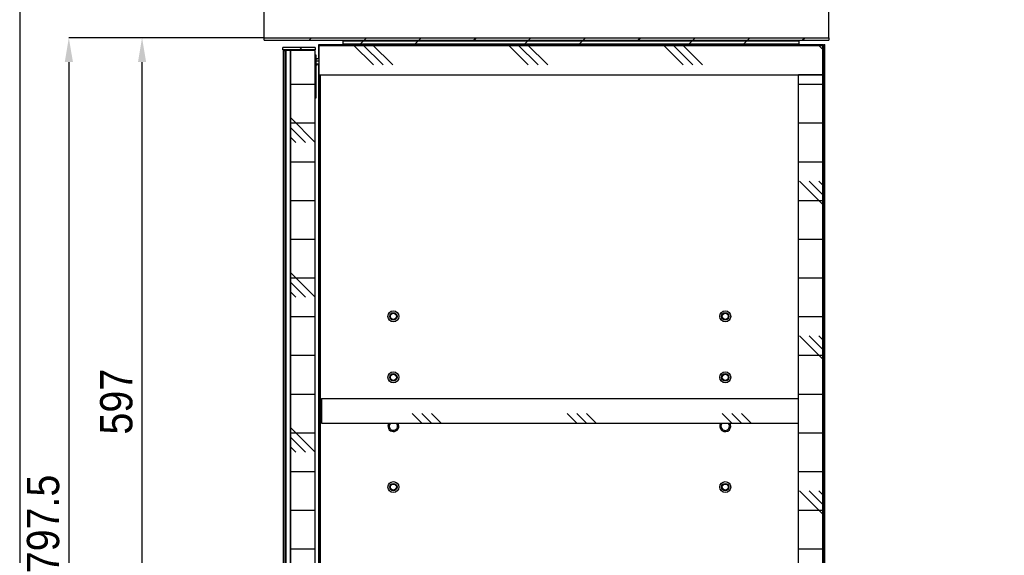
# Model space of a CAD drawing. Header units: millimetres. Extents: x 41 to 4141, y 37 to 2907.
# Tile 3 of 7: x 41 to 848, y 1871 to 2310. Entities that reach past the tile are written whole.
import ezdxf

# ---------------------------------------------------------------- set-up
doc = ezdxf.new("R2010")
doc.units = ezdxf.units.MM
doc.header["$LTSCALE"] = 10
doc.header["$PDSIZE"] = -1
doc.linetypes.add('SLD-Solido', pattern=[0])
for name, color, linetype in [('CAMPITURE', 9, 'SLD-Solido'), ('QUOTE', 1, 'SLD-Solido'), ('SCHIZZI', 9, 'Continuous')]:
    doc.layers.add(name, color=color, linetype=linetype)
doc.styles.add('SLDTEXTSTYLE0', font='Gothic.ttf', dxfattribs={"width": 0.913})
doc.dimstyles.new('SLDDIMSTYLE0', dxfattribs={"dimtxt": 26.458333, "dimasz": 20, "dimexe": 0, "dimexo": 0.0625, "dimgap": 6.614583, "dimtad": 1, "dimdec": 1, "dimrnd": 1e-09, "dimzin": 12, "dimdsep": 46, "dimtxsty": 'SLDTEXTSTYLE0', "dimsah": 1, "dimcen": 0.09, "dimadec": 0, "dimazin": 3, "dimtfac": 1, "dimtdec": 1, "dimtofl": 0, "dimtmove": 0, "dimatfit": 3, "dimfxl": 0, "dimfrac": 2, "dimtolj": 1, "dimtzin": 12, "dimarcsym": 0})
pattern_1 = [(0, (-65.875, -251.37), (0, 31.75), []), (135, (-50, -267.25), (-63.5, -63.5), [44.9013, -44.9013]), (135, (-42.06, -267.25), (-63.5, -63.5), [44.9013, -44.9013]), (135, (-34.125, -267.25), (-63.5, -63.5), [44.9013, -44.9013])]
pattern_2 = [(45, (-65.875, -251.37), (-22.45064, 22.45064), [])]

# ---------------------------------------------------------------- blocks, each defined once
blk = doc.blocks.new('_D_4')
at = {"layer": 'Defpoints', "color": 0}
for p in [(141.45, 2295.13), (241.45, 2295.13), (241.45, 1698.13)]:
    blk.add_point(p, dxfattribs=at)
at = {"layer": 'QUOTE', "color": 0, "lineweight": -2}
for p, q in [((241.39, 2295.13), (141.45, 2295.13)), ((141.45, 1718.13), (141.45, 2275.13)), ((241.39, 1698.13), (141.45, 1698.13))]:
    blk.add_line(p, q, dxfattribs=at)
at = {"layer": 'QUOTE', "color": 0}
for points in [[(138.12, 2275.13), (144.79, 2275.13), (141.45, 2295.13)], [(138.12, 1718.13), (144.79, 1718.13), (141.45, 1698.13)]]:
    blk.add_solid(points, dxfattribs=at)
at = {"layer": 'QUOTE', "color": 0, "insert": (107.05, 1996.63), "char_height": 26.458, "attachment_point": 2, "rotation": 90, "style": 'SLDTEXTSTYLE0'}
blk.add_mtext('\\A1;597', dxfattribs=at)
blk = doc.blocks.new('_D_5')
at = {"layer": 'Defpoints', "color": 0}
for p in [(241.45, 2295.13), (81.45, 1497.63), (302.7, 1497.63)]:
    blk.add_point(p, dxfattribs=at)
at = {"layer": 'QUOTE', "color": 0, "lineweight": -2}
for p, q in [((241.39, 2295.13), (81.45, 2295.13)), ((81.45, 2275.13), (81.45, 1517.63)), ((302.64, 1497.63), (81.45, 1497.63))]:
    blk.add_line(p, q, dxfattribs=at)
at = {"layer": 'QUOTE', "color": 0}
for points in [[(78.12, 2275.13), (84.79, 2275.13), (81.45, 2295.13)], [(78.12, 1517.63), (84.79, 1517.63), (81.45, 1497.63)]]:
    blk.add_solid(points, dxfattribs=at)
at = {"layer": 'QUOTE', "color": 0, "insert": (47.05, 1896.38), "char_height": 26.458, "attachment_point": 2, "rotation": 90, "style": 'SLDTEXTSTYLE0'}
blk.add_mtext('\\A1;797.5', dxfattribs=at)
blk = doc.blocks.new('_D_6')
at = {"layer": 'Defpoints', "color": 0}
for p in [(704.45, 2395.13), (241.45, 2295.13), (704.45, 2295.13)]:
    blk.add_point(p, dxfattribs=at)
at = {"layer": 'QUOTE', "color": 0, "lineweight": -2}
for p, q in [((241.45, 2295.19), (241.45, 2395.13)), ((261.45, 2395.13), (684.45, 2395.13)), ((704.45, 2295.19), (704.45, 2395.13))]:
    blk.add_line(p, q, dxfattribs=at)
at = {"layer": 'QUOTE', "color": 0}
for points in [[(261.45, 2398.46), (261.45, 2391.8), (241.45, 2395.13)], [(684.45, 2398.46), (684.45, 2391.8), (704.45, 2395.13)]]:
    blk.add_solid(points, dxfattribs=at)
at = {"layer": 'QUOTE', "color": 0, "insert": (472.95, 2429.53), "char_height": 26.458, "attachment_point": 2, "style": 'SLDTEXTSTYLE0'}
blk.add_mtext('\\A1;463', dxfattribs=at)

msp = doc.modelspace()

# ---------------------------------------------------------------- hatches: boundary and pattern name
at = {"layer": 'CAMPITURE'}
h = msp.add_hatch(dxfattribs=at)
h.set_pattern_fill('ANSI31', color=42, scale=10, style=0)
h.set_pattern_definition(pattern_2)
h.paths.add_polyline_path([(241.45, 2295.13), (241.45, 2293.13), (704.45, 2293.13), (704.45, 2295.13)], flags=0)
h = msp.add_hatch(dxfattribs=at)
h.set_pattern_fill('ANSI32', color=42, scale=10, style=0)
h.set_pattern_definition([(45, (-65.88, -251.37), (-67.352, 67.352), []), (45, (-20.97, -251.37), (-67.352, 67.352), [])])
h.paths.add_polyline_path([(679.95, 2292.63), (305.95, 2292.63), (305.95, 2290.13), (679.95, 2290.13)], flags=0)
h = msp.add_hatch(dxfattribs=at)
h.set_pattern_fill('ANSI31', color=42, scale=10, style=0)
h.set_pattern_definition(pattern_2)
h.paths.add_polyline_path([(283.45, 2285.13), (283.45, 2287.13), (256.75, 2287.13), (256.75, 2285.13)], flags=0)
h = msp.add_hatch(dxfattribs=at)
h.set_pattern_fill('ANSI31', color=42, scale=10, style=0)
h.set_pattern_definition(pattern_2)
h.paths.add_polyline_path([(258.76, 2284.63), (258.76, 1708.63), (259.54, 1708.63), (259.54, 2284.63)], flags=0)
h = msp.add_hatch(dxfattribs=at)
h.set_pattern_fill('CORK', color=42, scale=10, style=0)
h.set_pattern_definition(pattern_1)
h.paths.add_polyline_path([(263.45, 2284.63), (263.45, 1708.63), (283.45, 1708.63), (283.45, 2284.63)], flags=0)
h = msp.add_hatch(dxfattribs=at)
h.set_pattern_fill('CORK', color=42, scale=10, style=0)
h.set_pattern_definition(pattern_1)
h.paths.add_polyline_path([(699.45, 2289.63), (286.45, 2289.63), (286.45, 2264.63), (699.45, 2264.63)], flags=0)
h = msp.add_hatch(dxfattribs=at)
h.set_pattern_fill('ANSI31', color=42, scale=10, style=0)
h.set_pattern_definition(pattern_2)
h.paths.add_polyline_path([(699.95, 1703.63), (700.95, 1703.63), (700.95, 2289.63), (699.95, 2289.63)], flags=0)
h = msp.add_hatch(dxfattribs=at)
h.set_pattern_fill('CORK', color=42, scale=10, style=0)
h.set_pattern_definition(pattern_1)
h.paths.add_polyline_path([(679.45, 2264.63), (679.45, 1728.63), (699.45, 1728.63), (699.45, 2264.63)], flags=0)
h = msp.add_hatch(dxfattribs=at)
h.set_pattern_fill('CORK', color=42, scale=10, style=0)
h.set_pattern_definition(pattern_1)
h.paths.add_polyline_path([(679.45, 1999.13), (288.45, 1999.13), (288.45, 1979.13), (679.45, 1979.13)], flags=0)

# ---------------------------------------------------------------- linework, layer by layer
for p, q in [((241.45, 2295.13), (704.45, 2295.13)), ((241.45, 2293.13), (241.45, 2295.13)), ((241.45, 2293.13), (704.45, 2293.13)), ((305.95, 2292.63), (305.95, 2290.13)), ((305.95, 2292.63), (679.95, 2292.63)), ((679.95, 2290.13), (679.95, 2292.63)), ((704.45, 2295.13), (704.45, 2293.13)), ((256.75, 2285.13), (256.75, 2287.13)), ((283.45, 2287.13), (256.75, 2287.13)), ((283.45, 2285.13), (256.75, 2285.13)), ((257.03, 2284.63), (257.03, 1708.63)), ((257.03, 2284.63), (257.31, 2284.63)), ((257.31, 2284.63), (258.76, 2284.63)), ((258.76, 2284.63), (259.54, 2284.63)), ((258.76, 1708.63), (258.76, 2284.63)), ((259.54, 1708.63), (259.54, 2284.63)), ((262.82, 2284.63), (259.54, 2284.63)), ((263.1, 2284.63), (262.82, 2284.63)), ((263.1, 1708.63), (263.1, 2284.63)), ((263.27, 2284.63), (263.1, 2284.63)), ((263.45, 2284.63), (263.27, 2284.63)), ((283.45, 2284.63), (263.45, 2284.63)), ((263.45, 1708.63), (263.45, 2284.63)), ((283.45, 2287.13), (283.45, 2285.13)), ((283.45, 1708.63), (283.45, 2284.63)), ((286.35, 2277.65), (286.35, 2289.63)), ((286.45, 2289.63), (286.35, 2289.63)), ((286.45, 2289.63), (286.45, 2264.63)), ((286.45, 2289.63), (699.45, 2289.63)), ((305.95, 2290.13), (679.95, 2290.13)), ((699.45, 2264.63), (699.45, 2289.63)), ((699.55, 2289.63), (699.45, 2289.63)), ((699.55, 1703.63), (699.55, 2289.63)), ((699.95, 2289.63), (700.95, 2289.63)), ((699.95, 1703.63), (699.95, 2289.63)), ((700.95, 1703.63), (700.95, 2289.63)), ((283.74, 2281.1), (283.45, 2281.1)), ((283.74, 2281.1), (283.76, 2281.1)), ((283.74, 2278.05), (286.1, 2278.05)), ((283.74, 2272.6), (283.74, 2277.1)), ((283.75, 2280.05), (283.75, 2279.34)), ((283.75, 2279.71), (283.75, 2279.3)), ((283.75, 2278.85), (283.75, 2272.21)), ((283.75, 2277.65), (284.93, 2277.65)), ((283.75, 2276.15), (284.93, 2276.15)), ((283.76, 2278.68), (283.76, 2278.4)), ((286.47, 2277.65), (284.93, 2277.65)), ((284.93, 2276.15), (286.47, 2276.15)), ((283.45, 2268.61), (283.74, 2268.6)), ((283.74, 2272.18), (283.75, 2272.18)), ((283.75, 2268.6), (283.74, 2268.6)), ((283.75, 2273.65), (286.45, 2273.65)), ((285.05, 2272.8), (283.75, 2272.8)), ((284.94, 2272.6), (283.75, 2272.6)), ((283.76, 2272.18), (283.75, 2272.18)), ((283.75, 2271.71), (283.75, 2271)), ((283.75, 2268.8), (283.75, 2270.8)), ((283.75, 2270.1), (283.75, 2270.75)), ((283.75, 2270.44), (283.75, 2270.44)), ((283.75, 2270.42), (283.75, 2270.42)), ((283.75, 2270.42), (283.75, 2270.42)), ((283.75, 2270.38), (283.75, 2270.21)), ((283.75, 2269.23), (283.75, 2270.35)), ((283.75, 2270.14), (283.75, 2270.14)), ((283.75, 2270.14), (283.75, 2270.14)), ((283.75, 2269.99), (283.75, 2270)), ((283.75, 2269.99), (283.75, 2262.58)), ((283.75, 2269.95), (283.75, 2269.95)), ((283.75, 2269.95), (283.75, 2269.95)), ((283.75, 2269.95), (283.75, 2269.95)), ((283.75, 2269.94), (283.75, 2269.94)), ((283.75, 2269.94), (283.75, 2269.94)), ((283.75, 2269.9), (283.75, 2269.73)), ((283.75, 2269.67), (283.75, 2269.67)), ((283.75, 2269.67), (283.75, 2269.67)), ((283.75, 2269.64), (283.75, 2269.64)), ((283.75, 2269.64), (283.75, 2269.64)), ((283.75, 2269.6), (283.75, 2269.5)), ((283.75, 2269.58), (283.75, 2269.59)), ((283.75, 2269.46), (283.75, 2269.46)), ((283.75, 2269.46), (283.75, 2269.46)), ((283.75, 2269.43), (283.75, 2269.25)), ((283.75, 2269.19), (283.75, 2269.19)), ((283.75, 2269.19), (283.75, 2269.19)), ((283.75, 2269.17), (283.75, 2269.17)), ((283.75, 2269.17), (283.76, 2269.17)), ((283.76, 2268.8), (283.75, 2268.8)), ((283.75, 2249.6), (283.75, 2268.6)), ((283.76, 2272.18), (283.76, 2266.4)), ((283.76, 2271.1), (283.76, 2265.09)), ((283.76, 2271.1), (283.76, 2271.1)), ((283.76, 2270.8), (283.76, 2268.8)), ((283.75, 2270.44), (283.76, 2270.44)), ((283.76, 2270.42), (283.76, 2270.42)), ((283.76, 2270.42), (283.76, 2270.42)), ((283.76, 2270.42), (283.76, 2270.42)), ((283.76, 2270.42), (283.76, 2270.42)), ((283.76, 2270.4), (283.76, 2270.24)), ((283.76, 2270.38), (283.76, 2269.25)), ((283.76, 2270.38), (283.76, 2270.21)), ((283.76, 2270.27), (283.76, 2270.37)), ((283.76, 2270.36), (283.76, 2269.23)), ((283.76, 2269.23), (283.76, 2270.35)), ((283.76, 2269.23), (283.76, 2270.35)), ((283.76, 2269.21), (283.76, 2270.33)), ((283.76, 2270.22), (283.76, 2270.22)), ((283.76, 2270.22), (283.76, 2270.22)), ((283.75, 2270.16), (283.75, 2270.15)), ((283.75, 2270.16), (283.75, 2270.16)), ((283.76, 2270.14), (283.76, 2270.14)), ((283.76, 2270.02), (283.76, 2270.02)), ((283.76, 2270.02), (283.76, 2270.02)), ((283.76, 2269.86), (283.76, 2269.99)), ((283.76, 2269.94), (283.76, 2269.94)), ((283.76, 2269.65), (283.76, 2269.88)), ((283.76, 2269.86), (283.76, 2269.63)), ((283.76, 2269.71), (283.76, 2269.59)), ((283.76, 2269.56), (283.76, 2269.56)), ((283.76, 2269.56), (283.76, 2269.56)), ((283.76, 2269.19), (283.76, 2269.19)), ((283.76, 2269.19), (283.76, 2269.19)), ((283.76, 2269.19), (283.76, 2269.19)), ((284.94, 2272.6), (285.05, 2272.8)), ((285.05, 2272.8), (285.05, 2273.65)), ((286.35, 1722.09), (286.35, 2273.65)), ((283.76, 2266.85), (283.75, 2266.87)), ((283.75, 2265.81), (283.75, 2265.11)), ((283.75, 2265.81), (283.75, 2264.9)), ((283.75, 2262.7), (283.75, 2263.6)), ((283.75, 2262.7), (283.75, 2263.39)), ((283.75, 2265.11), (283.75, 2266.34)), ((283.76, 2265.81), (283.76, 2265.09)), ((283.76, 2265.81), (283.76, 2265.11)), ((283.76, 2265.03), (283.76, 2264.15)), ((283.76, 2265.03), (283.76, 2264.9)), ((283.76, 2265.03), (283.76, 2263.48)), ((283.76, 2264.15), (283.76, 2263.46)), ((283.76, 2263.48), (283.76, 2263.6)), ((283.76, 2262.7), (283.76, 2263.42)), ((283.76, 2263.42), (283.76, 2249.6)), ((283.76, 2263.39), (283.76, 2262.16)), ((283.76, 2262.7), (283.76, 2263.39)), ((283.75, 2262.16), (283.75, 2263.39)), ((283.76, 2260.45), (283.76, 2260.45)), ((286.45, 2264.63), (699.45, 2264.63)), ((286.95, 1728.63), (286.95, 2264.63)), ((287.45, 2264.63), (287.45, 1728.63)), ((699.45, 2264.63), (679.45, 2264.63)), ((679.45, 1728.63), (679.45, 2264.63)), ((699.45, 1728.63), (699.45, 2264.63)), ((283.75, 2245.6), (283.45, 2245.61)), ((283.76, 2245.6), (283.75, 2245.6)), ((288.45, 1999.13), (288.45, 1979.13)), ((288.45, 1999.13), (679.45, 1999.13)), ((679.45, 1979.13), (679.45, 1999.13)), ((288.45, 1979.13), (679.45, 1979.13))]:
    msp.add_line(p, q)
at = {"flags": 128}
for points in [[(283.75, 2274.6), (283.75, 2275.87), (283.75, 2277.01), (283.74, 2277.92), (283.74, 2278.5), (283.74, 2278.7), (283.74, 2278.5), (283.74, 2277.92), (283.74, 2277.01), (283.74, 2275.87), (283.74, 2274.6)], [(283.75, 2278.9), (283.75, 2278.86), (283.75, 2278.85)], [(283.75, 2278.33), (283.75, 2278.33), (283.75, 2278.34)], [(283.74, 2274.6), (283.74, 2273.33), (283.74, 2272.19), (283.74, 2271.28), (283.74, 2270.7), (283.74, 2270.5), (283.74, 2270.7), (283.74, 2271.28), (283.75, 2272.19), (283.75, 2273.33), (283.75, 2274.6)], [(283.74, 2270.86), (283.75, 2270.84), (283.75, 2270.8)], [(283.75, 2270.41), (283.75, 2270.42), (283.75, 2270.43), (283.75, 2270.44), (283.75, 2270.44), (283.75, 2270.43), (283.75, 2270.42), (283.75, 2270.41), (283.75, 2270.39)], [(283.75, 2270.35), (283.75, 2270.36), (283.75, 2270.37), (283.75, 2270.39), (283.75, 2270.4), (283.75, 2270.41), (283.75, 2270.41), (283.75, 2270.42), (283.75, 2270.42)], [(283.75, 2270.21), (283.75, 2270.21), (283.75, 2270.2), (283.75, 2270.2), (283.75, 2270.2), (283.75, 2270.2), (283.75, 2270.2), (283.75, 2270.2), (283.75, 2270.19)], [(283.75, 2270.2), (283.75, 2270.18), (283.75, 2270.16), (283.75, 2270.14), (283.75, 2270.12), (283.75, 2270.09), (283.75, 2270.07), (283.75, 2270.04), (283.75, 2270.02)], [(283.75, 2270.07), (283.75, 2270.08), (283.75, 2270.09), (283.75, 2270.1), (283.75, 2270.11), (283.75, 2270.11), (283.75, 2270.12), (283.75, 2270.13), (283.75, 2270.13)], [(283.75, 2269.98), (283.75, 2269.99), (283.75, 2270.01), (283.75, 2270.02), (283.75, 2270.03), (283.75, 2270.04), (283.75, 2270.05), (283.75, 2270.06), (283.75, 2270.07)], [(283.75, 2270.02), (283.75, 2270.02), (283.75, 2270.02), (283.75, 2270.01), (283.75, 2270.01), (283.75, 2270.01), (283.75, 2270.01), (283.75, 2270), (283.75, 2270)], [(283.75, 2269.73), (283.75, 2269.73), (283.75, 2269.73), (283.75, 2269.73), (283.75, 2269.72), (283.75, 2269.72), (283.75, 2269.72), (283.75, 2269.72), (283.75, 2269.72)], [(283.75, 2269.61), (283.75, 2269.59), (283.75, 2269.58), (283.75, 2269.56), (283.75, 2269.55), (283.75, 2269.54), (283.75, 2269.52), (283.75, 2269.51), (283.75, 2269.49)], [(283.75, 2269.55), (283.75, 2269.53), (283.75, 2269.5), (283.75, 2269.48), (283.75, 2269.47), (283.75, 2269.46), (283.75, 2269.45), (283.75, 2269.45), (283.75, 2269.46)], [(283.75, 2269.49), (283.75, 2269.48), (283.75, 2269.47), (283.75, 2269.46), (283.75, 2269.44), (283.75, 2269.43), (283.75, 2269.42), (283.75, 2269.41), (283.75, 2269.4)], [(283.75, 2269.4), (283.75, 2269.38), (283.75, 2269.37), (283.75, 2269.35), (283.75, 2269.34), (283.75, 2269.33), (283.75, 2269.31), (283.75, 2269.3), (283.75, 2269.29)], [(283.75, 2269.29), (283.75, 2269.27), (283.75, 2269.26), (283.75, 2269.24), (283.75, 2269.23), (283.75, 2269.21), (283.75, 2269.2), (283.75, 2269.19), (283.75, 2269.19)], [(283.75, 2269.25), (283.75, 2269.25), (283.75, 2269.25), (283.75, 2269.25), (283.75, 2269.25), (283.75, 2269.24), (283.75, 2269.24), (283.75, 2269.24), (283.75, 2269.24)], [(283.75, 2269.19), (283.75, 2269.18), (283.75, 2269.17), (283.75, 2269.17), (283.75, 2269.17), (283.75, 2269.17), (283.75, 2269.17), (283.75, 2269.17), (283.75, 2269.17)], [(283.76, 2270.35), (283.76, 2270.36), (283.76, 2270.37), (283.76, 2270.39), (283.76, 2270.4), (283.76, 2270.41), (283.76, 2270.41), (283.76, 2270.42), (283.76, 2270.42)], [(283.76, 2270.35), (283.76, 2270.36), (283.76, 2270.37), (283.76, 2270.39), (283.76, 2270.4), (283.76, 2270.41), (283.76, 2270.41), (283.76, 2270.42), (283.76, 2270.42)], [(283.76, 2270.04), (283.76, 2270.1), (283.76, 2270.16), (283.76, 2270.22), (283.76, 2270.28), (283.76, 2270.32), (283.76, 2270.36), (283.75, 2270.39), (283.75, 2270.41)], [(283.76, 2270.18), (283.76, 2270.21), (283.76, 2270.25), (283.76, 2270.28), (283.76, 2270.31), (283.76, 2270.34), (283.76, 2270.36), (283.76, 2270.38), (283.76, 2270.39)], [(283.76, 2270.37), (283.76, 2270.36), (283.76, 2270.36), (283.76, 2270.36), (283.76, 2270.36), (283.76, 2270.36), (283.76, 2270.36), (283.76, 2270.36), (283.76, 2270.36)], [(283.76, 2270.22), (283.76, 2270.2), (283.76, 2270.17), (283.76, 2270.14), (283.76, 2270.11), (283.76, 2270.08), (283.76, 2270.05), (283.76, 2270.02), (283.76, 2269.98)], [(283.76, 2270.21), (283.76, 2270.21), (283.76, 2270.2), (283.76, 2270.2), (283.76, 2270.2), (283.76, 2270.2), (283.76, 2270.2), (283.76, 2270.2), (283.76, 2270.19)], [(283.76, 2270.11), (283.76, 2270.14), (283.76, 2270.17), (283.76, 2270.19), (283.76, 2270.2), (283.76, 2270.21), (283.76, 2270.21), (283.76, 2270.2), (283.76, 2270.18)], [(283.76, 2270.06), (283.76, 2270.07), (283.76, 2270.09), (283.76, 2270.1), (283.76, 2270.12), (283.76, 2270.13), (283.76, 2270.15), (283.76, 2270.16), (283.76, 2270.18)], [(283.76, 2270.18), (283.76, 2270.18), (283.76, 2270.17), (283.76, 2270.17), (283.76, 2270.16), (283.76, 2270.15), (283.76, 2270.14), (283.76, 2270.14), (283.76, 2270.13)], [(283.75, 2270.13), (283.75, 2270.14), (283.75, 2270.15), (283.75, 2270.16), (283.75, 2270.16), (283.75, 2270.16), (283.75, 2270.16), (283.75, 2270.16), (283.75, 2270.16)], [(283.75, 2269.5), (283.76, 2269.56), (283.76, 2269.62), (283.76, 2269.69), (283.76, 2269.76), (283.76, 2269.82), (283.76, 2269.9), (283.76, 2269.97), (283.76, 2270.04)], [(283.75, 2270), (283.75, 2269.98), (283.75, 2269.95)], [(283.76, 2269.98), (283.76, 2269.94), (283.76, 2269.89), (283.76, 2269.85), (283.76, 2269.81), (283.76, 2269.77), (283.76, 2269.75), (283.76, 2269.72), (283.76, 2269.71)], [(283.75, 2269.95), (283.75, 2269.89), (283.75, 2269.84), (283.75, 2269.79), (283.75, 2269.74), (283.75, 2269.69), (283.75, 2269.64), (283.75, 2269.6), (283.75, 2269.55)], [(283.76, 2269.88), (283.76, 2269.88), (283.76, 2269.88), (283.76, 2269.89), (283.76, 2269.89), (283.76, 2269.89), (283.76, 2269.89), (283.76, 2269.89), (283.76, 2269.89)], [(283.76, 2269.61), (283.76, 2269.65), (283.76, 2269.69), (283.76, 2269.73), (283.76, 2269.77), (283.76, 2269.8), (283.76, 2269.82), (283.76, 2269.84), (283.76, 2269.86)], [(283.76, 2269.63), (283.76, 2269.62), (283.76, 2269.61), (283.76, 2269.61), (283.76, 2269.61), (283.76, 2269.62), (283.76, 2269.63), (283.76, 2269.64), (283.76, 2269.65)], [(283.76, 2269.26), (283.76, 2269.28), (283.76, 2269.31), (283.76, 2269.35), (283.76, 2269.39), (283.76, 2269.44), (283.76, 2269.49), (283.76, 2269.55), (283.76, 2269.61)], [(283.76, 2269.51), (283.76, 2269.51), (283.76, 2269.5), (283.76, 2269.49), (283.76, 2269.49), (283.76, 2269.48), (283.76, 2269.47), (283.76, 2269.47), (283.76, 2269.46)], [(283.76, 2269.49), (283.76, 2269.49), (283.76, 2269.49), (283.76, 2269.5), (283.76, 2269.5), (283.76, 2269.5), (283.76, 2269.51), (283.76, 2269.51), (283.76, 2269.51)], [(283.75, 2269.24), (283.75, 2269.26), (283.75, 2269.28), (283.75, 2269.31), (283.75, 2269.34), (283.75, 2269.38), (283.75, 2269.42), (283.75, 2269.46), (283.75, 2269.5)], [(283.76, 2269.47), (283.76, 2269.45), (283.76, 2269.44), (283.76, 2269.43), (283.76, 2269.42), (283.76, 2269.41), (283.76, 2269.41), (283.76, 2269.41), (283.76, 2269.42)], [(283.76, 2269.46), (283.76, 2269.45), (283.76, 2269.45), (283.76, 2269.44), (283.76, 2269.44), (283.76, 2269.44), (283.76, 2269.43), (283.76, 2269.43), (283.76, 2269.42)], [(283.76, 2269.42), (283.76, 2269.38), (283.76, 2269.35), (283.76, 2269.32), (283.76, 2269.29), (283.76, 2269.26), (283.76, 2269.24), (283.76, 2269.22), (283.76, 2269.21)], [(283.76, 2269.21), (283.76, 2269.19), (283.76, 2269.17), (283.76, 2269.17), (283.76, 2269.17), (283.76, 2269.18), (283.76, 2269.2), (283.76, 2269.22), (283.76, 2269.26)], [(283.76, 2269.25), (283.76, 2269.25), (283.76, 2269.25), (283.76, 2269.25), (283.76, 2269.25), (283.76, 2269.24), (283.76, 2269.24), (283.76, 2269.24), (283.76, 2269.24)], [(283.75, 2267.36), (283.75, 2267.01), (283.75, 2266.32), (283.75, 2265.39), (283.75, 2264.32), (283.75, 2263.25), (283.75, 2262.3), (283.75, 2261.6), (283.75, 2261.23)], [(283.75, 2263.6), (283.75, 2263.76), (283.75, 2263.92), (283.75, 2264.09), (283.75, 2264.25), (283.75, 2264.42), (283.75, 2264.58), (283.75, 2264.74), (283.75, 2264.9)], [(283.75, 2264.19), (283.75, 2263.47), (283.75, 2262.79), (283.75, 2262.15), (283.75, 2261.59), (283.75, 2261.13), (283.75, 2260.79), (283.75, 2260.57), (283.76, 2260.49)], [(283.76, 2265.1), (283.76, 2265.39), (283.76, 2266.32), (283.76, 2267.01), (283.76, 2267.36)], [(283.76, 2261.65), (283.76, 2261.85), (283.76, 2262.41), (283.76, 2263.26), (283.76, 2264.25), (283.76, 2265.25), (283.76, 2266.09), (283.76, 2266.65), (283.76, 2266.85)], [(283.76, 2263.7), (283.76, 2264.32), (283.76, 2264.91)], [(283.76, 2264.9), (283.76, 2264.74), (283.76, 2264.58), (283.76, 2264.42), (283.76, 2264.25), (283.76, 2264.09), (283.76, 2263.92), (283.76, 2263.76), (283.76, 2263.6)], [(283.76, 2262.12), (283.76, 2262.12), (283.76, 2261.56), (283.76, 2261.1), (283.76, 2260.75), (283.76, 2260.53), (283.76, 2260.45)], [(283.76, 2261.23), (283.76, 2261.6), (283.76, 2262.11)], [(283.76, 2255.7), (283.75, 2255.5), (283.75, 2254.92), (283.75, 2254.01), (283.75, 2252.87), (283.75, 2251.6), (283.75, 2250.33), (283.75, 2249.19), (283.75, 2248.28), (283.75, 2247.7), (283.76, 2247.5)], [(283.76, 2247.5), (283.76, 2247.7), (283.76, 2248.28), (283.76, 2249.19), (283.76, 2250.33), (283.76, 2251.6), (283.76, 2252.87), (283.76, 2254.01), (283.76, 2254.92), (283.76, 2255.5), (283.76, 2255.7)]]:
    msp.add_lwpolyline(points, dxfattribs=at)
for centre, radius in [((347.45, 2066.63), 4.5), ((347.45, 2066.63), 3), ((347.45, 2066.63), 2.5), ((619.45, 2066.63), 4.5), ((619.45, 2066.63), 3), ((619.45, 2066.63), 2.5), ((347.45, 2016.63), 4.5), ((347.45, 2016.63), 3), ((347.45, 2016.63), 2.5), ((619.45, 2016.63), 4.5), ((619.45, 2016.63), 3), ((619.45, 2016.63), 2.5), ((347.45, 1926.63), 4.5), ((347.45, 1926.63), 3), ((347.45, 1926.63), 2.5), ((619.45, 1926.63), 4.5), ((619.45, 1926.63), 3), ((619.45, 1926.63), 2.5)]:
    msp.add_circle(centre, radius)
for centre, radius, start, end in [((286.1, 2277.85), 0.2, 270, 90), ((316.73, 2270.39), 32.97, 179.94886, 180.01331), ((601.9, 2270.15), 318.14, 179.95624, 179.99121), ((335.2, 2270.18), 51.44, 179.98574, 180.04277), ((335.2, 2269.99), 51.44, 179.98574, 180.04277), ((250.79, 2269.97), 32.97, 359.94885, 0.01331), ((258.6, 2269.98), 25.16, 359.94328, 0.0131), ((316.73, 2269.91), 32.97, 179.94886, 180.01331), ((335.2, 2269.7), 51.44, 179.98574, 180.04277), ((213.24, 2269.62), 70.52, 359.98421, 0.03728), ((311.95, 2269.61), 28.19, 179.94568, 180.01316), ((230.07, 2269.6), 53.68, 359.98559, 0.04201), ((484.28, 2269.56), 200.53, 179.99373, 180.02878), ((250.78, 2269.49), 32.97, 359.94886, 0.0133), ((316.73, 2269.43), 32.97, 179.94886, 180.01331), ((335.2, 2269.23), 51.44, 179.98574, 180.04277), ((240.03, 2269.26), 43.73, 359.88509, 359.97217), ((250.78, 2269.22), 32.97, 359.94886, 0.01331), ((403.12, 2270.24), 119.36, 179.90736, 180.01241), ((278.09, 2270.4), 5.66, 359.9251, 0.38174), ((316.73, 2270.39), 32.97, 179.94886, 180.01331), ((316.73, 2270.39), 32.97, 179.94886, 180.01331), ((335.2, 2270.38), 51.44, 179.95723, 180.01426), ((192.79, 2270.36), 90.97, 359.98128, 0.03293), ((239.47, 2270.38), 44.28, 359.98617, 0.04549), ((298.43, 2270.4), 14.67, 179.9308, 180.01324), ((328.04, 2270.26), 44.28, 179.98617, 180.04549), ((269.09, 2270.24), 14.67, 359.9308, 0.01324), ((335.2, 2270.18), 51.44, 179.98574, 180.04277), ((246.21, 2270.11), 37.54, 359.98842, 0.04794), ((251.08, 2270.05), 32.67, 359.94868, 0.01329), ((335.2, 2269.9), 51.44, 179.95723, 180.01426), ((193.55, 2269.89), 90.21, 359.98145, 0.03308), ((108.41, 2269.52), 175.35, 359.98328, 0.0228), ((325.4, 2269.52), 41.64, 179.95336, 180.01369), ((243.22, 2269.52), 40.54, 359.98637, 0.04714), ((396.36, 2269.48), 112.6, 179.99705, 180.03113), ((335.2, 2269.23), 51.44, 179.98574, 180.04277), ((335.2, 2269.23), 51.44, 179.98574, 180.04277), ((250.78, 2269.22), 32.97, 359.94886, 0.01331), ((250.78, 2269.22), 32.97, 359.94886, 0.01331), ((324.54, 2269.22), 40.79, 179.98636, 180.04703), ((269.81, 2269.21), 13.95, 359.92953, 0.01328), ((307.24, 2266.36), 23.48, 179.78583, 180.02631), ((307.67, 2262.15), 23.91, 179.97526, 180.2114), ((228.84, 2262.18), 54.92, 359.87864, 359.97393), ((347.45, 1976.63), 4.5, 146.25101, 328.07513), ((347.45, 1976.63), 3.5, 134.41531, 328.07513), ((347.45, 1976.63), 3.5, 328.07513, 45.58469), ((347.45, 1976.63), 4.5, 328.07513, 33.74899), ((619.45, 1976.63), 4.5, 146.25101, 318.07513), ((619.45, 1976.63), 3.5, 134.41531, 318.07513), ((619.45, 1976.63), 3.5, 318.07513, 45.58469), ((619.45, 1976.63), 4.5, 318.07513, 33.74899)]:
    msp.add_arc(centre, radius, start, end)
for points, knots in [([(283.74, 2277.1), (283.74, 2277.37), (283.74, 2277.91), (283.74, 2278.91), (283.74, 2280), (283.74, 2280.73), (283.74, 2281.05), (283.74, 2281.08), (283.74, 2281.1)], [0, 0, 0, 0, 0.130412, 0.2574, 0.5, 0.742593, 0.869583, 1, 1, 1, 1]), ([(283.75, 2280.53), (283.75, 2280.54), (283.75, 2280.6), (283.75, 2280.66), (283.75, 2280.67), (283.75, 2280.67)], [0, 0, 0, 0, 0.169605, 0.573565, 1, 1, 1, 1]), ([(283.75, 2279.56), (283.75, 2279.66), (283.75, 2279.87), (283.75, 2280.09), (283.75, 2280.23), (283.75, 2280.25), (283.75, 2280.26)], [0, 0, 0, 0, 0.27539, 0.553157, 0.7756, 1, 1, 1, 1]), ([(283.75, 2279.34), (283.75, 2279.26), (283.75, 2279.12), (283.75, 2278.93), (283.75, 2278.85)], [0, 0, 0, 0, 0.55331, 1, 1, 1, 1]), ([(283.76, 2278.4), (283.76, 2278.39), (283.76, 2278.37), (283.75, 2278.35), (283.75, 2278.34)], [0, 0, 0, 0, 0.560094, 1, 1, 1, 1]), ([(283.76, 2281.1), (283.76, 2281.06), (283.76, 2280.97), (283.76, 2280.54), (283.76, 2280.14), (283.76, 2280.03)], [0, 0, 0, 0, 0.431706, 0.855996, 1, 1, 1, 1]), ([(283.76, 2279.66), (283.76, 2279.64), (283.76, 2279.6), (283.76, 2279.3), (283.76, 2278.88), (283.76, 2278.56), (283.76, 2278.4)], [0, 0, 0, 0, 0.173806, 0.493709, 0.745695, 1, 1, 1, 1]), ([(283.74, 2268.6), (283.74, 2268.62), (283.74, 2268.65), (283.74, 2268.97), (283.74, 2269.7), (283.74, 2270.79), (283.74, 2271.79), (283.74, 2272.33), (283.74, 2272.6)], [0, 0, 0, 0, 0.130412, 0.2574, 0.5, 0.742593, 0.869583, 1, 1, 1, 1]), ([(283.75, 2272.21), (283.75, 2272.1), (283.75, 2271.92), (283.75, 2271.78), (283.75, 2271.71)], [0, 0, 0, 0, 0.553731, 1, 1, 1, 1]), ([(283.75, 2270.8), (283.75, 2270.76), (283.75, 2270.67), (283.75, 2270.59), (283.75, 2270.54), (283.75, 2270.53), (283.75, 2270.53)], [0, 0, 0, 0, 0.266659, 0.541368, 0.76373, 1, 1, 1, 1]), ([(283.76, 2271.1), (283.76, 2271.08), (283.76, 2271.04), (283.76, 2271), (283.76, 2270.99)], [0, 0, 0, 0, 0.559982, 1, 1, 1, 1]), ([(283.75, 2262.58), (283.75, 2261.97), (283.75, 2260.74), (283.75, 2259.36), (283.75, 2258.53), (283.75, 2258.43), (283.76, 2258.38)], [0, 0, 0, 0, 0.279036, 0.557384, 0.776765, 1, 1, 1, 1]), ([(283.76, 2258.57), (283.76, 2258.62), (283.76, 2258.76), (283.76, 2259.75), (283.76, 2261.12), (283.76, 2262.09), (283.76, 2262.58)], [0, 0, 0, 0, 0.169979, 0.490431, 0.742997, 1, 1, 1, 1]), ([(283.75, 2245.6), (283.75, 2245.62), (283.75, 2245.65), (283.75, 2245.97), (283.75, 2246.7), (283.75, 2247.79), (283.75, 2248.79), (283.75, 2249.33), (283.75, 2249.6)], [0, 0, 0, 0, 0.130412, 0.2574, 0.5, 0.742593, 0.869583, 1, 1, 1, 1]), ([(283.76, 2249.6), (283.76, 2249.33), (283.76, 2248.79), (283.76, 2247.79), (283.76, 2246.7), (283.76, 2245.97), (283.76, 2245.65), (283.76, 2245.62), (283.76, 2245.6)], [0, 0, 0, 0, 0.130412, 0.2574, 0.5, 0.742593, 0.869583, 1, 1, 1, 1])]:
    msp.add_open_spline(points, degree=3, knots=knots)
at = {"layer": 'SCHIZZI', "color": 7}
msp.add_lwpolyline([(4141.15, 36.91), (4140.96, 2906.91), (41.15, 2906.91), (41.15, 36.91)], close=True, dxfattribs=at)

# ---------------------------------------------------------------- dimensions: what is measured, and where the dimension line sits
at = {"layer": 'QUOTE'}
dim = msp.add_linear_dim(base=(704.45, 2395.13), p1=(241.45, 2295.13), p2=(704.45, 2295.13), dimstyle='SLDDIMSTYLE0', dxfattribs=at)
dim.commit()
dim.dimension.update_dxf_attribs({"geometry": '_D_6', "text_midpoint": (472.95, 2395.13), "dimtype": 160})
for base, p1, p2, picture, middle in [((81.45, 1497.63), (241.45, 2295.13), (302.7, 1497.63), '_D_5', (81.45, 1896.38)), ((141.45, 2295.13), (241.45, 1698.13), (241.45, 2295.13), '_D_4', (141.45, 1996.63))]:
    dim = msp.add_linear_dim(base=base, p1=p1, p2=p2, angle=90, dimstyle='SLDDIMSTYLE0', dxfattribs=at)
    dim.commit()
    dim.dimension.update_dxf_attribs({"geometry": picture, "text_midpoint": middle, "dimtype": 160})

doc.saveas('drawing.dxf')
